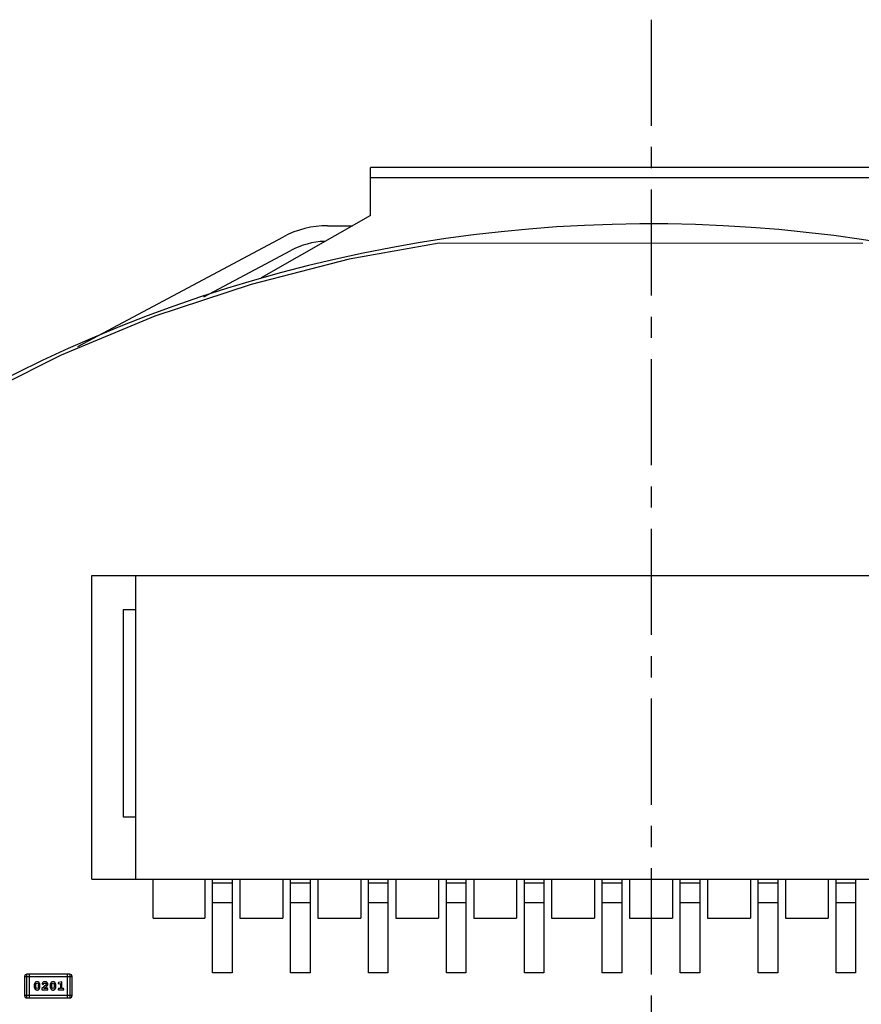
# Model space of a CAD drawing. Header units: inches. Extents: x 13 to 158, y -30 to 56.
# Tile 57 of 84: x 124 to 135, y 22 to 34. Entities that reach past the tile are written whole.
import ezdxf

# ---------------------------------------------------------------- set-up
doc = ezdxf.new("R2010")
doc.units = ezdxf.units.IN
doc.header["$LTSCALE"] = 1.21
doc.header["$MEASUREMENT"] = 0
doc.header["$PDMODE"] = 3
doc.header["$PDSIZE"] = 0.3125
doc.linetypes.add('CENTER', pattern=[0.6, 0.375, -0.075, 0.075, -0.075])
doc.layers.get('0').update_dxf_attribs({"linetype": 'CONTINUOUS'})
doc.layers.get('Defpoints').update_dxf_attribs({"linetype": 'CONTINUOUS'})
doc.layers.add('DIM', color=3, linetype='CONTINUOUS')
doc.styles.get("Standard").update_dxf_attribs({"font": 'txt', "width": 0.8})
doc.dimstyles.get("Standard").update_dxf_attribs({"dimtxt": 0.15625, "dimasz": 0.1875, "dimexe": 0.125, "dimexo": 0.0625, "dimgap": 0.09, "dimtad": 0, "dimtih": 1, "dimtoh": 1, "dimzin": 4, "dimdsep": 46, "dimtxsty": 'Standard', "dimblk": '_FILLED', "dimblk1": '_FILLED', "dimblk2": '_FILLED', "dimcen": 0.09, "dimazin": 1, "dimtp": 0.01, "dimtm": 0.01, "dimtfac": 1, "dimtofl": 0, "dimtmove": 0, "dimatfit": 3, "dimldrblk": '_FILLED', "dimfxl": 1, "dimtolj": 1, "dimtzin": 4, "dimarcsym": 0})

# ---------------------------------------------------------------- blocks, each defined once
blk = doc.blocks.new('_FILLED')
at = {"color": 0, "linetype": 'ByBlock'}
blk.add_solid([(0, 0), (-1, 0.167), (-1, -0.167)], dxfattribs=at)
blk = doc.blocks.new('*D18')
at = {"layer": 'Defpoints', "color": 0}
for p in [(118.401, 26.077), (113.742, 21.894), (114.403, 19.142), (132.4, 13.285), (132.4, 13.285)]:
    blk.add_point(p, dxfattribs=at)
at = {"layer": 'DIM', "color": 0, "lineweight": -2}
for p, q in [((118.355, 26.119), (117.139, 27.23)), ((114.344, 19.161), (112.742, 19.682))]:
    blk.add_line(p, q, dxfattribs=at)
for start, end in [(140.3684, 146.9222), (152.6316, 159.1854)]:
    blk.add_arc((132.4, 13.285), 20.547, start, end, dxfattribs=at)
for p, rotation in [((117.231, 27.146), 48.97399623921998), ((112.861, 19.644), 250.579818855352)]:
    blk.add_blockref('_FILLED', p, dxfattribs=dict(at, rotation=rotation))
at = {"layer": 'DIM', "color": 0, "insert": (114.645, 23.628), "char_height": 1, "attachment_point": 5, "rotation": 59.7769}
blk.add_mtext('\\A1;24%%d', dxfattribs=at)

msp = doc.modelspace()

# ---------------------------------------------------------------- linework, layer by layer
at = {"color": 4, "linetype": 'CENTER', "ltscale": 3}
msp.add_line((132.4, 34.155), (132.4, -6.498), dxfattribs=at)
at = {"color": 7, "linetype": 'Continuous'}
for p, q in [((128.8, 31.643), (128.8, 32.259)), ((136, 32.259), (128.8, 32.259)), ((136, 32.124), (128.8, 32.124)), ((128.8, 31.643), (127.4, 30.843)), ((128.25, 31.511), (128.569, 31.511)), ((125.046, 29.961), (127.685, 31.37)), ((129.682, 31.289), (128.528, 31.081)), ((135.117, 31.282), (129.682, 31.289)), ((126.661, 30.597), (127.779, 31.194)), ((128.528, 31.081), (127.268, 30.759)), ((127.268, 30.759), (126.035, 30.349)), ((126.035, 30.349), (124.834, 29.851)), ((124.834, 29.851), (123.671, 29.27))]:
    msp.add_line(p, q, dxfattribs=at)
at = {"color": 6, "linetype": 'Continuous'}
for p, q in [((125.225, 23.124), (125.225, 27.024)), ((125.225, 27.024), (139.575, 27.024)), ((125.792, 23.124), (125.792, 27.024)), ((125.629, 26.583), (125.629, 23.924)), ((125.792, 26.583), (125.629, 26.583)), ((125.629, 23.924), (125.792, 23.924)), ((125.225, 23.124), (139.575, 23.124)), ((126.014, 22.624), (126.014, 23.124)), ((126.675, 23.124), (126.675, 22.624)), ((126.775, 21.924), (126.775, 23.124)), ((127.025, 23.124), (127.025, 21.924)), ((127.125, 23.124), (127.125, 22.624)), ((127.675, 23.124), (127.675, 22.624)), ((127.775, 21.924), (127.775, 23.124)), ((128.025, 23.124), (128.025, 21.924)), ((128.125, 23.124), (128.125, 22.624)), ((128.675, 23.124), (128.675, 22.624)), ((128.775, 21.924), (128.775, 23.124)), ((129.025, 23.124), (129.025, 21.924)), ((129.125, 23.124), (129.125, 22.624)), ((129.675, 23.124), (129.675, 22.624)), ((129.775, 21.924), (129.775, 23.124)), ((130.025, 23.124), (130.025, 21.924)), ((130.125, 23.124), (130.125, 22.624)), ((130.675, 23.124), (130.675, 22.624)), ((130.775, 21.924), (130.775, 23.124)), ((131.025, 23.124), (131.025, 21.924)), ((131.125, 23.124), (131.125, 22.624)), ((131.675, 23.124), (131.675, 22.624)), ((131.775, 21.924), (131.775, 23.124)), ((132.025, 23.124), (132.025, 21.924)), ((132.125, 23.124), (132.125, 22.624)), ((132.675, 23.124), (132.675, 22.624)), ((132.775, 21.924), (132.775, 23.124)), ((133.025, 23.124), (133.025, 21.924)), ((133.125, 23.124), (133.125, 22.624)), ((133.675, 23.124), (133.675, 22.624)), ((133.775, 21.924), (133.775, 23.124)), ((134.025, 23.124), (134.025, 21.924)), ((134.125, 23.124), (134.125, 22.624)), ((134.675, 23.124), (134.675, 22.624)), ((134.775, 21.924), (134.775, 23.124)), ((135.025, 23.124), (135.025, 21.924)), ((127.025, 23.074), (126.775, 23.074)), ((128.025, 23.074), (127.775, 23.074)), ((129.025, 23.074), (128.775, 23.074)), ((130.025, 23.074), (129.775, 23.074)), ((131.025, 23.074), (130.775, 23.074)), ((132.025, 23.074), (131.775, 23.074)), ((133.025, 23.074), (132.775, 23.074)), ((134.025, 23.074), (133.775, 23.074)), ((135.025, 23.074), (134.775, 23.074)), ((127.025, 22.824), (126.775, 22.824)), ((128.025, 22.824), (127.775, 22.824)), ((129.025, 22.824), (128.775, 22.824)), ((130.025, 22.824), (129.775, 22.824)), ((131.025, 22.824), (130.775, 22.824)), ((132.025, 22.824), (131.775, 22.824)), ((133.025, 22.824), (132.775, 22.824)), ((134.025, 22.824), (133.775, 22.824)), ((135.025, 22.824), (134.775, 22.824)), ((126.014, 22.624), (126.675, 22.624)), ((127.125, 22.624), (127.675, 22.624)), ((128.125, 22.624), (128.675, 22.624)), ((129.125, 22.624), (129.675, 22.624)), ((130.125, 22.624), (130.675, 22.624)), ((131.125, 22.624), (131.675, 22.624)), ((132.125, 22.624), (132.675, 22.624)), ((133.125, 22.624), (133.675, 22.624)), ((134.125, 22.624), (134.675, 22.624)), ((124.363, 21.876), (124.363, 21.632)), ((124.363, 21.876), (124.972, 21.876)), ((124.393, 21.601), (124.393, 21.906)), ((124.942, 21.906), (124.393, 21.906)), ((124.424, 21.601), (124.424, 21.906)), ((124.911, 21.906), (124.911, 21.601)), ((124.942, 21.906), (124.942, 21.601)), ((124.972, 21.632), (124.972, 21.876)), ((127.025, 21.924), (126.775, 21.924)), ((128.025, 21.924), (127.775, 21.924)), ((129.025, 21.924), (128.775, 21.924)), ((130.025, 21.924), (129.775, 21.924)), ((131.025, 21.924), (130.775, 21.924)), ((132.025, 21.924), (131.775, 21.924)), ((133.025, 21.924), (132.775, 21.924)), ((134.025, 21.924), (133.775, 21.924)), ((135.025, 21.924), (134.775, 21.924)), ((124.487, 21.766), (124.487, 21.748)), ((124.504, 21.765), (124.511, 21.787)), ((124.504, 21.765), (124.504, 21.748)), ((124.511, 21.726), (124.504, 21.748)), ((124.511, 21.787), (124.523, 21.793)), ((124.523, 21.793), (124.536, 21.788)), ((124.536, 21.788), (124.543, 21.765)), ((124.543, 21.748), (124.536, 21.726)), ((124.543, 21.748), (124.543, 21.765)), ((124.56, 21.748), (124.56, 21.766)), ((124.639, 21.769), (124.584, 21.724)), ((124.587, 21.781), (124.596, 21.772)), ((124.596, 21.772), (124.605, 21.779)), ((124.605, 21.779), (124.609, 21.788)), ((124.609, 21.788), (124.624, 21.793)), ((124.611, 21.722), (124.644, 21.749)), ((124.644, 21.778), (124.639, 21.769)), ((124.691, 21.766), (124.691, 21.748)), ((124.708, 21.765), (124.716, 21.787)), ((124.708, 21.765), (124.708, 21.748)), ((124.716, 21.726), (124.708, 21.748)), ((124.716, 21.787), (124.728, 21.793)), ((124.728, 21.793), (124.74, 21.788)), ((124.74, 21.788), (124.748, 21.765)), ((124.748, 21.748), (124.74, 21.726)), ((124.748, 21.748), (124.748, 21.765)), ((124.765, 21.748), (124.765, 21.766)), ((124.793, 21.791), (124.801, 21.782)), ((124.801, 21.782), (124.807, 21.783)), ((124.839, 21.81), (124.802, 21.8)), ((124.807, 21.783), (124.822, 21.787)), ((124.822, 21.787), (124.822, 21.722)), ((124.839, 21.722), (124.839, 21.81)), ((124.972, 21.632), (124.363, 21.632)), ((124.524, 21.721), (124.511, 21.726)), ((124.536, 21.726), (124.524, 21.721)), ((124.584, 21.724), (124.584, 21.705)), ((124.584, 21.705), (124.661, 21.705)), ((124.647, 21.722), (124.611, 21.722)), ((124.652, 21.725), (124.647, 21.722)), ((124.661, 21.705), (124.661, 21.713)), ((124.728, 21.721), (124.716, 21.726)), ((124.74, 21.726), (124.728, 21.721)), ((124.822, 21.722), (124.804, 21.722)), ((124.804, 21.705), (124.856, 21.705)), ((124.856, 21.722), (124.839, 21.722)), ((124.393, 21.601), (124.942, 21.601))]:
    msp.add_line(p, q, dxfattribs=at)
at = {"color": 7, "linetype": 'Continuous'}
for centre, radius, start, end in [((132.4, 13.285), 18.25, 49.6175, 122.3205), ((128.25, 30.311), 1.2, 90, 118.0992), ((128.25, 30.311), 1, 92.0981, 118.0992)]:
    msp.add_arc(centre, radius, start, end, dxfattribs=at)
at = {"color": 6, "linetype": 'Continuous'}
for centre, start, end in [((124.393, 21.876), 90, 180), ((124.942, 21.876), 0, 90), ((124.393, 21.632), 180, 270), ((124.942, 21.632), 270, 0)]:
    msp.add_arc(centre, 0.0305, start, end, dxfattribs=at)
for points, knots in [([(124.523, 21.81), (124.522, 21.81), (124.519, 21.81), (124.515, 21.809), (124.511, 21.808), (124.508, 21.807), (124.504, 21.805), (124.501, 21.802), (124.498, 21.799), (124.496, 21.796), (124.494, 21.792), (124.492, 21.789), (124.49, 21.785), (124.489, 21.781), (124.488, 21.777), (124.487, 21.773), (124.487, 21.77), (124.487, 21.767), (124.487, 21.766)], [0, 0, 0, 0, 0.06692, 0.130834, 0.19258, 0.252759, 0.312631, 0.373411, 0.436359, 0.501894, 0.568244, 0.632472, 0.69556, 0.757163, 0.818592, 0.878885, 0.939235, 1, 1, 1, 1]), ([(124.487, 21.748), (124.487, 21.747), (124.487, 21.745), (124.487, 21.742), (124.487, 21.738), (124.488, 21.735), (124.489, 21.732), (124.49, 21.729), (124.491, 21.726), (124.493, 21.723), (124.494, 21.721), (124.496, 21.718), (124.498, 21.716), (124.499, 21.714), (124.501, 21.712), (124.503, 21.71), (124.504, 21.709), (124.507, 21.707), (124.51, 21.706), (124.514, 21.704), (124.519, 21.703), (124.522, 21.703), (124.524, 21.703)], [0, 0, 0, 0, 0.049886, 0.09882, 0.148132, 0.19689, 0.246038, 0.295176, 0.345305, 0.395692, 0.445312, 0.491875, 0.535813, 0.577009, 0.616081, 0.652689, 0.687585, 0.720206, 0.785062, 0.85223, 0.923759, 1, 1, 1, 1]), ([(124.56, 21.766), (124.56, 21.767), (124.56, 21.769), (124.56, 21.772), (124.56, 21.775), (124.559, 21.778), (124.558, 21.781), (124.557, 21.784), (124.556, 21.787), (124.554, 21.79), (124.552, 21.793), (124.551, 21.795), (124.549, 21.798), (124.548, 21.8), (124.546, 21.802), (124.544, 21.803), (124.542, 21.805), (124.54, 21.806), (124.537, 21.808), (124.533, 21.809), (124.528, 21.81), (124.525, 21.81), (124.523, 21.81)], [0, 0, 0, 0, 0.049855, 0.099516, 0.148482, 0.19758, 0.246804, 0.296268, 0.346517, 0.397047, 0.446826, 0.49336, 0.537801, 0.579207, 0.617974, 0.654833, 0.689171, 0.722088, 0.786392, 0.853518, 0.924186, 1, 1, 1, 1]), ([(124.524, 21.703), (124.525, 21.703), (124.528, 21.703), (124.532, 21.704), (124.536, 21.705), (124.539, 21.707), (124.543, 21.709), (124.546, 21.711), (124.549, 21.714), (124.551, 21.718), (124.553, 21.721), (124.555, 21.725), (124.557, 21.729), (124.558, 21.732), (124.559, 21.736), (124.56, 21.74), (124.56, 21.744), (124.56, 21.747), (124.56, 21.748)], [0, 0, 0, 0, 0.067217, 0.131051, 0.19272, 0.252824, 0.312745, 0.373449, 0.436041, 0.501494, 0.567761, 0.632087, 0.695096, 0.757109, 0.817993, 0.878657, 0.939311, 1, 1, 1, 1]), ([(124.624, 21.81), (124.623, 21.81), (124.619, 21.81), (124.614, 21.809), (124.61, 21.808), (124.605, 21.806), (124.601, 21.803), (124.597, 21.8), (124.594, 21.797), (124.592, 21.794), (124.59, 21.79), (124.588, 21.787), (124.587, 21.784), (124.587, 21.782), (124.587, 21.781)], [0, 0, 0, 0, 0.098286, 0.193983, 0.289056, 0.384352, 0.477435, 0.566197, 0.652355, 0.737986, 0.818188, 0.887401, 0.94802, 1, 1, 1, 1]), ([(124.661, 21.777), (124.661, 21.779), (124.661, 21.781), (124.661, 21.784), (124.66, 21.787), (124.659, 21.79), (124.657, 21.793), (124.655, 21.796), (124.653, 21.798), (124.651, 21.801), (124.648, 21.803), (124.645, 21.805), (124.642, 21.807), (124.639, 21.808), (124.636, 21.809), (124.632, 21.81), (124.628, 21.81), (124.626, 21.81), (124.624, 21.81)], [0, 0, 0, 0, 0.060981, 0.120256, 0.178148, 0.236115, 0.293993, 0.352864, 0.413358, 0.476056, 0.539296, 0.602396, 0.665116, 0.728325, 0.792919, 0.859317, 0.928302, 1, 1, 1, 1]), ([(124.624, 21.793), (124.626, 21.793), (124.628, 21.793), (124.632, 21.792), (124.636, 21.791), (124.639, 21.789), (124.641, 21.786), (124.643, 21.784), (124.644, 21.781), (124.644, 21.779), (124.644, 21.778)], [0, 0, 0, 0, 0.156344, 0.299348, 0.4327, 0.561, 0.682299, 0.791883, 0.89611, 1, 1, 1, 1]), ([(124.644, 21.749), (124.645, 21.75), (124.647, 21.751), (124.649, 21.754), (124.651, 21.756), (124.653, 21.758), (124.655, 21.76), (124.656, 21.761), (124.657, 21.763), (124.659, 21.765), (124.66, 21.768), (124.66, 21.771), (124.661, 21.774), (124.661, 21.776), (124.661, 21.777)], [0, 0, 0, 0, 0.103002, 0.197728, 0.285279, 0.365235, 0.437224, 0.502446, 0.560545, 0.611446, 0.707576, 0.80349, 0.900532, 1, 1, 1, 1]), ([(124.728, 21.81), (124.726, 21.81), (124.724, 21.81), (124.72, 21.809), (124.716, 21.808), (124.712, 21.807), (124.709, 21.805), (124.706, 21.802), (124.703, 21.799), (124.7, 21.796), (124.698, 21.792), (124.696, 21.789), (124.695, 21.785), (124.693, 21.781), (124.692, 21.777), (124.692, 21.773), (124.691, 21.77), (124.691, 21.767), (124.691, 21.766)], [0, 0, 0, 0, 0.06692, 0.130834, 0.19258, 0.252759, 0.312631, 0.373411, 0.436359, 0.501894, 0.568244, 0.632472, 0.69556, 0.757163, 0.818592, 0.878885, 0.939235, 1, 1, 1, 1]), ([(124.691, 21.748), (124.691, 21.747), (124.691, 21.745), (124.691, 21.742), (124.692, 21.738), (124.693, 21.735), (124.693, 21.732), (124.695, 21.729), (124.696, 21.726), (124.697, 21.723), (124.699, 21.721), (124.701, 21.718), (124.702, 21.716), (124.704, 21.714), (124.706, 21.712), (124.707, 21.71), (124.709, 21.709), (124.711, 21.707), (124.714, 21.706), (124.719, 21.704), (124.723, 21.703), (124.726, 21.703), (124.728, 21.703)], [0, 0, 0, 0, 0.049886, 0.09882, 0.148132, 0.19689, 0.246038, 0.295176, 0.345305, 0.395692, 0.445312, 0.491875, 0.535813, 0.577009, 0.616081, 0.652689, 0.687585, 0.720206, 0.785062, 0.85223, 0.923759, 1, 1, 1, 1]), ([(124.765, 21.766), (124.765, 21.767), (124.765, 21.769), (124.765, 21.772), (124.764, 21.775), (124.763, 21.778), (124.762, 21.781), (124.761, 21.784), (124.76, 21.787), (124.759, 21.79), (124.757, 21.793), (124.755, 21.795), (124.754, 21.798), (124.752, 21.8), (124.75, 21.802), (124.749, 21.803), (124.747, 21.805), (124.745, 21.806), (124.741, 21.808), (124.737, 21.809), (124.733, 21.81), (124.729, 21.81), (124.728, 21.81)], [0, 0, 0, 0, 0.049855, 0.099516, 0.148482, 0.19758, 0.246804, 0.296268, 0.346517, 0.397047, 0.446826, 0.49336, 0.537801, 0.579207, 0.617974, 0.654833, 0.689171, 0.722088, 0.786392, 0.853518, 0.924186, 1, 1, 1, 1]), ([(124.728, 21.703), (124.73, 21.703), (124.732, 21.703), (124.736, 21.704), (124.74, 21.705), (124.744, 21.707), (124.747, 21.709), (124.75, 21.711), (124.753, 21.714), (124.755, 21.718), (124.758, 21.721), (124.76, 21.725), (124.761, 21.729), (124.763, 21.732), (124.764, 21.736), (124.764, 21.74), (124.765, 21.744), (124.765, 21.747), (124.765, 21.748)], [0, 0, 0, 0, 0.067217, 0.131051, 0.19272, 0.252824, 0.312745, 0.373449, 0.436041, 0.501494, 0.567761, 0.632087, 0.695096, 0.757109, 0.817993, 0.878657, 0.939311, 1, 1, 1, 1]), ([(124.802, 21.8), (124.801, 21.8), (124.8, 21.8), (124.798, 21.799), (124.796, 21.798), (124.795, 21.797), (124.794, 21.796), (124.794, 21.794), (124.793, 21.793), (124.793, 21.792), (124.793, 21.791)], [0, 0, 0, 0, 0.187321, 0.344927, 0.475328, 0.579604, 0.674244, 0.773631, 0.882025, 1, 1, 1, 1]), ([(124.661, 21.713), (124.661, 21.714), (124.661, 21.716), (124.661, 21.718), (124.66, 21.721), (124.659, 21.722), (124.658, 21.724), (124.656, 21.725), (124.654, 21.725), (124.653, 21.725), (124.652, 21.725)], [0, 0, 0, 0, 0.1844, 0.34094, 0.473574, 0.586824, 0.690029, 0.789175, 0.890445, 1, 1, 1, 1]), ([(124.804, 21.722), (124.803, 21.722), (124.802, 21.722), (124.799, 21.722), (124.797, 21.721), (124.796, 21.72), (124.795, 21.718), (124.794, 21.717), (124.793, 21.715), (124.793, 21.714), (124.793, 21.713)], [0, 0, 0, 0, 0.169102, 0.317658, 0.446239, 0.563118, 0.671828, 0.776546, 0.884858, 1, 1, 1, 1]), ([(124.793, 21.713), (124.793, 21.713), (124.793, 21.712), (124.794, 21.71), (124.795, 21.709), (124.796, 21.707), (124.797, 21.706), (124.799, 21.705), (124.802, 21.705), (124.803, 21.705), (124.804, 21.705)], [0, 0, 0, 0, 0.115051, 0.223278, 0.329269, 0.437893, 0.554681, 0.682591, 0.83103, 1, 1, 1, 1]), ([(124.867, 21.713), (124.867, 21.714), (124.867, 21.715), (124.867, 21.717), (124.866, 21.718), (124.865, 21.72), (124.863, 21.721), (124.861, 21.722), (124.859, 21.722), (124.857, 21.722), (124.856, 21.722)], [0, 0, 0, 0, 0.11517, 0.223509, 0.328254, 0.438012, 0.553651, 0.682263, 0.830856, 1, 1, 1, 1]), ([(124.856, 21.705), (124.857, 21.705), (124.859, 21.705), (124.861, 21.705), (124.863, 21.706), (124.865, 21.707), (124.866, 21.709), (124.867, 21.71), (124.867, 21.712), (124.867, 21.713), (124.867, 21.713)], [0, 0, 0, 0, 0.169012, 0.317488, 0.445429, 0.560977, 0.67065, 0.776666, 0.88492, 1, 1, 1, 1])]:
    msp.add_open_spline(points, degree=3, knots=knots, dxfattribs=at)

# ---------------------------------------------------------------- dimensions: what is measured, and where the dimension line sits
at = {"layer": 'DIM'}
dim = msp.add_angular_dim_2l(base=(113.742, 21.894), line1=((132.4, 13.285), (118.401, 26.077)), line2=((132.4, 13.285), (114.403, 19.142)), dimstyle='Standard', override={"dimtxt": 1, "dimasz": 1, "dimtih": 0, "dimtoh": 0, "dimzin": 0, "dimcen": 0.198, "dimadec": 0, "dimazin": 0, "dimtp": 0, "dimtm": 0, "dimtdec": 4, "dimtzin": 0}, dxfattribs=at)
dim.commit()
dim.dimension.update_dxf_attribs({"geometry": '*D18', "text_midpoint": (114.645, 23.628)})

doc.saveas('drawing.dxf')
